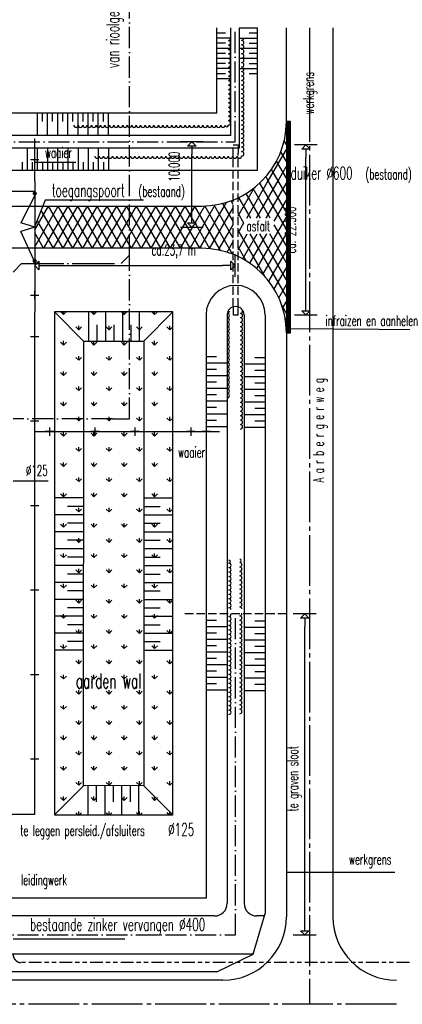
# Model space of a CAD drawing. Extents: x 0 to 420700, y 0 to 297000.
# Tile 16 of 18: x 303744 to 348974, y 119559 to 236056. Entities that reach past the tile are written whole.
import ezdxf
from ezdxf.enums import TextEntityAlignment as Align

# ---------------------------------------------------------------- set-up
doc = ezdxf.new("R2010")
doc.units = 0
doc.header["$LTSCALE"] = 500
for name, pattern in [('BORDER_S', [7.25, 3, -0.75, 1, -0.75, 1, -0.75]), ('CENTRE_L', [12, 10, -1, 0, -1]), ('CENTRE_M', [7, 5, -1, 0, -1]), ('HIDDEN_M', [2.75, 2, -0.75]), ('STR3', [15, 12, -1, 1, -1])]:
    doc.linetypes.add(name, pattern=pattern)
doc.layers.get('0').update_dxf_attribs({"linetype": 'CONTINUOUS'})
for name, color, linetype in [('A2', 75, 'CONTINUOUS'), ('B1', 52, 'CONTINUOUS'), ('B2', 30, 'CONTINUOUS'), ('B3', 110, 'CONTINUOUS'), ('B4-AFRASTERING', 140, 'CONTINUOUS'), ('BBL4', 140, 'BORDER_S'), ('BCL2', 12, 'CENTRE_M'), ('BCL3', 82, 'CENTRE_L'), ('BDIM2', 144, 'CONTINUOUS'), ('BHL2', 30, 'HIDDEN_M'), ('BHP1', 127, 'CONTINUOUS'), ('BSL2', 12, 'STR3'), ('BTXT2', 123, 'CONTINUOUS'), ('BTXT3', 141, 'CONTINUOUS')]:
    doc.layers.add(name, color=color, linetype=linetype)
doc.layers.get('0').freeze()
doc.styles.get("Standard").update_dxf_attribs({"font": 'SIMPLEX.shx', "width": 0.6, "height": 1000})

# ---------------------------------------------------------------- blocks, each defined once
blk = doc.blocks.new('H')
for p, q in [((-500, 0), (500, 0)), ((0, -500), (0, 500))]:
    blk.add_line(p, q)
at = {"invisible_edges": 15}
blk.add_3dface([(-1501, 1499, -1), (-1501, -1501, -1), (1499, -1501, -1), (1499, 1499, -1)], dxfattribs=at)
blk = doc.blocks.new('QMP')
at = {"layer": 'BDIM2'}
for p, q in [((0, -0.9), (0, 0.9)), ((-0.333, 0), (-1, 0)), ((0, 0), (-0.333, 0.333)), ((-0.333, -0.333), (-0.333, 0.333)), ((-0.333, -0.333), (0, 0))]:
    blk.add_line(p, q, dxfattribs=at)
blk = doc.blocks.new('*X8')
at = {"color": 0}
for p, q in [((308921, 201158), (308602, 201477)), ((308921, 201158), (308921, 201477)), ((308921, 201158), (309240, 201477)), ((312513, 201158), (312194, 201477)), ((312513, 201158), (312513, 201477)), ((312513, 201158), (312832, 201477)), ((316105, 201158), (315786, 201477)), ((316105, 201158), (316105, 201477)), ((316105, 201158), (316424, 201477)), ((319697, 201158), (319378, 201477)), ((319697, 201158), (319697, 201477)), ((319697, 201158), (320016, 201477)), ((310717, 199362), (310380, 199698)), ((310717, 199362), (310717, 199838)), ((310717, 199362), (311054, 199698)), ((314309, 199362), (313972, 199698)), ((314309, 199362), (314309, 199838)), ((314309, 199362), (314646, 199698)), ((317901, 199362), (317564, 199698)), ((317901, 199362), (317901, 199838)), ((317901, 199362), (318238, 199698)), ((321493, 199362), (321156, 199698)), ((321493, 199362), (321493, 199838)), ((321493, 199362), (321830, 199698)), ((308921, 197566), (308584, 197902)), ((308921, 197566), (308921, 198042)), ((308921, 197566), (309258, 197902)), ((312513, 197566), (312176, 197902)), ((312513, 197566), (312513, 198042)), ((312513, 197566), (312850, 197902)), ((316105, 197566), (315768, 197902)), ((316105, 197566), (316105, 198042)), ((316105, 197566), (316442, 197902)), ((319697, 197566), (319360, 197902)), ((319697, 197566), (319697, 198042)), ((319697, 197566), (320034, 197902)), ((310717, 195770), (310380, 196106)), ((310717, 195769), (310717, 196246)), ((310717, 195770), (311054, 196106)), ((314309, 195770), (313972, 196106)), ((314309, 195769), (314309, 196246)), ((314309, 195770), (314646, 196106)), ((317901, 195770), (317564, 196106)), ((317901, 195769), (317901, 196246)), ((317901, 195770), (318238, 196106)), ((321493, 195770), (321156, 196106)), ((321493, 195769), (321493, 196246)), ((321493, 195770), (321830, 196106)), ((308921, 193974), (308584, 194310)), ((308921, 193973), (308921, 194450)), ((308921, 193974), (309258, 194310)), ((312513, 193974), (312176, 194310)), ((312513, 193973), (312513, 194450)), ((312513, 193974), (312850, 194310)), ((316105, 193974), (315768, 194310)), ((316105, 193973), (316105, 194450)), ((316105, 193974), (316442, 194310)), ((319697, 193974), (319360, 194310)), ((319697, 193973), (319697, 194450)), ((319697, 193974), (320034, 194310)), ((310717, 192177), (310380, 192514)), ((310717, 192177), (310717, 192654)), ((310717, 192177), (311054, 192514)), ((314309, 192177), (313972, 192514)), ((314309, 192177), (314309, 192654)), ((314309, 192177), (314646, 192514)), ((317901, 192177), (317564, 192514)), ((317901, 192177), (317901, 192654)), ((317901, 192177), (318238, 192514)), ((321493, 192177), (321156, 192514)), ((321493, 192177), (321493, 192654)), ((321493, 192177), (321830, 192514)), ((308921, 190381), (308584, 190718)), ((308921, 190381), (308921, 190858)), ((308921, 190381), (309258, 190718)), ((312513, 190381), (312176, 190718)), ((312513, 190381), (312513, 190858)), ((312513, 190381), (312850, 190718)), ((316105, 190381), (315768, 190718)), ((316105, 190381), (316105, 190858)), ((316105, 190381), (316442, 190718)), ((319697, 190381), (319360, 190718)), ((319697, 190381), (319697, 190858)), ((319697, 190381), (320034, 190718)), ((310717, 188585), (310380, 188922)), ((310717, 188585), (310717, 189062)), ((310717, 188585), (311054, 188922)), ((314309, 188585), (313972, 188922)), ((314309, 188585), (314309, 189062)), ((314309, 188585), (314646, 188922)), ((317901, 188585), (317564, 188922)), ((317901, 188585), (317901, 189062)), ((317901, 188585), (318238, 188922)), ((321493, 188585), (321156, 188922)), ((321493, 188585), (321493, 189062)), ((321493, 188585), (321830, 188922)), ((308921, 186789), (308584, 187126)), ((308921, 186789), (308921, 187265)), ((308921, 186789), (309258, 187126)), ((312513, 186789), (312176, 187126)), ((312513, 186789), (312513, 187265)), ((312513, 186789), (312850, 187126)), ((316105, 186789), (315768, 187126)), ((316105, 186789), (316105, 187265)), ((316105, 186789), (316442, 187126)), ((319697, 186789), (319360, 187126)), ((319697, 186789), (319697, 187265)), ((319697, 186789), (320034, 187126)), ((310717, 184993), (310380, 185330)), ((310717, 184993), (310717, 185469)), ((310717, 184993), (311054, 185330)), ((314309, 184993), (313972, 185330)), ((314309, 184993), (314309, 185469)), ((314309, 184993), (314646, 185330)), ((317901, 184993), (317564, 185330)), ((317901, 184993), (317901, 185469)), ((317901, 184993), (318238, 185330)), ((321493, 184993), (321156, 185330)), ((321493, 184993), (321493, 185469)), ((321493, 184993), (321830, 185330)), ((308921, 183197), (308584, 183534)), ((308921, 183197), (308921, 183673)), ((308921, 183197), (309258, 183534)), ((312513, 183197), (312176, 183534)), ((312513, 183197), (312513, 183673)), ((312513, 183197), (312850, 183534)), ((316105, 183197), (315768, 183534)), ((316105, 183197), (316105, 183673)), ((316105, 183197), (316442, 183534)), ((319697, 183197), (319360, 183534)), ((319697, 183197), (319697, 183673)), ((319697, 183197), (320034, 183534)), ((310717, 181401), (310380, 181738)), ((310717, 181401), (310717, 181877)), ((310717, 181401), (311054, 181738)), ((314309, 181401), (313972, 181738)), ((314309, 181401), (314309, 181877)), ((314309, 181401), (314646, 181738)), ((317901, 181401), (317564, 181738)), ((317901, 181401), (317901, 181877)), ((317901, 181401), (318238, 181738)), ((321493, 181401), (321156, 181738)), ((321493, 181401), (321493, 181877)), ((321493, 181401), (321830, 181738)), ((308921, 179605), (308584, 179942)), ((308921, 179605), (308921, 180081)), ((308921, 179605), (309258, 179942)), ((312513, 179605), (312176, 179942)), ((312513, 179605), (312513, 180081)), ((312513, 179605), (312850, 179942)), ((316105, 179605), (315768, 179942)), ((316105, 179605), (316105, 180081)), ((316105, 179605), (316442, 179942)), ((319697, 179605), (319360, 179942)), ((319697, 179605), (319697, 180081)), ((319697, 179605), (320034, 179942)), ((310717, 177809), (310717, 178285)), ((314309, 177809), (314309, 178285)), ((317901, 177809), (317901, 178285)), ((321493, 177809), (321493, 178285)), ((310717, 177809), (310380, 178146)), ((310717, 177809), (311054, 178146)), ((314309, 177809), (313972, 178146)), ((314309, 177809), (314646, 178146)), ((317901, 177809), (317564, 178146)), ((317901, 177809), (318238, 178146)), ((321493, 177809), (321156, 178146)), ((321493, 177809), (321830, 178146)), ((308921, 176013), (308584, 176350)), ((308921, 176013), (308921, 176489)), ((308921, 176013), (309258, 176350)), ((312513, 176013), (312176, 176350)), ((312513, 176013), (312513, 176489)), ((312513, 176013), (312850, 176350)), ((316105, 176013), (315768, 176350)), ((316105, 176013), (316105, 176489)), ((316105, 176013), (316442, 176350)), ((319697, 176013), (319360, 176350)), ((319697, 176013), (319697, 176489)), ((319697, 176013), (320034, 176350)), ((310717, 174217), (310380, 174554)), ((310717, 174217), (310717, 174693)), ((310717, 174217), (311054, 174554)), ((314309, 174217), (313972, 174554)), ((314309, 174217), (314309, 174693)), ((314309, 174217), (314646, 174554)), ((317901, 174217), (317564, 174554)), ((317901, 174217), (317901, 174693)), ((317901, 174217), (318238, 174554)), ((321493, 174217), (321156, 174554)), ((321493, 174217), (321493, 174693)), ((321493, 174217), (321830, 174554)), ((308921, 172421), (308584, 172758)), ((308921, 172421), (308921, 172897)), ((308921, 172421), (309258, 172758)), ((312513, 172421), (312176, 172758)), ((312513, 172421), (312513, 172897)), ((312513, 172421), (312850, 172758)), ((316105, 172421), (315768, 172758)), ((316105, 172421), (316105, 172897)), ((316105, 172421), (316442, 172758)), ((319697, 172421), (319360, 172758)), ((319697, 172421), (319697, 172897)), ((319697, 172421), (320034, 172758)), ((310717, 170625), (310380, 170962)), ((310717, 170625), (310717, 171101)), ((310717, 170625), (311054, 170962)), ((314309, 170625), (313972, 170962)), ((314309, 170625), (314309, 171101)), ((314309, 170625), (314646, 170962)), ((317901, 170625), (317564, 170962)), ((317901, 170625), (317901, 171101)), ((317901, 170625), (318238, 170962)), ((321493, 170625), (321156, 170962)), ((321493, 170625), (321493, 171101)), ((321493, 170625), (321830, 170962)), ((308921, 168829), (308584, 169166)), ((308921, 168829), (308921, 169305)), ((308921, 168829), (309258, 169166)), ((312513, 168829), (312176, 169166)), ((312513, 168829), (312513, 169305)), ((312513, 168829), (312850, 169166)), ((316105, 168829), (315768, 169166)), ((316105, 168829), (316105, 169305)), ((316105, 168829), (316442, 169166)), ((319697, 168829), (319360, 169166)), ((319697, 168829), (319697, 169305)), ((319697, 168829), (320034, 169166)), ((310717, 167033), (310380, 167370)), ((310717, 167033), (310717, 167509)), ((310717, 167033), (311054, 167370)), ((314309, 167033), (313972, 167370)), ((314309, 167033), (314309, 167509)), ((314309, 167033), (314646, 167370)), ((317901, 167033), (317564, 167370)), ((317901, 167033), (317901, 167509)), ((317901, 167033), (318238, 167370)), ((321493, 167033), (321156, 167370)), ((321493, 167033), (321493, 167509)), ((321493, 167033), (321830, 167370)), ((308921, 165237), (308584, 165573)), ((308921, 165237), (308921, 165713)), ((308921, 165237), (309258, 165573)), ((312513, 165237), (312176, 165573)), ((312513, 165237), (312513, 165713)), ((312513, 165237), (312850, 165573)), ((316105, 165237), (315768, 165573)), ((316105, 165237), (316105, 165713)), ((316105, 165237), (316442, 165573)), ((319697, 165237), (319360, 165573)), ((319697, 165237), (319697, 165713)), ((319697, 165237), (320034, 165573)), ((310717, 163441), (310380, 163777)), ((310717, 163441), (310717, 163917)), ((310717, 163441), (311054, 163777)), ((314309, 163441), (313972, 163777)), ((314309, 163441), (314309, 163917)), ((314309, 163441), (314646, 163777)), ((317901, 163441), (317564, 163777)), ((317901, 163441), (317901, 163917)), ((317901, 163441), (318238, 163777)), ((321493, 163441), (321156, 163777)), ((321493, 163441), (321493, 163917)), ((321493, 163441), (321830, 163777)), ((308921, 161645), (308584, 161981)), ((308921, 161644), (308921, 162121)), ((308921, 161645), (309258, 161981)), ((312513, 161645), (312176, 161981)), ((312513, 161644), (312513, 162121)), ((312513, 161645), (312850, 161981)), ((316105, 161645), (315768, 161981)), ((316105, 161644), (316105, 162121)), ((316105, 161645), (316442, 161981)), ((319697, 161645), (319360, 161981)), ((319697, 161644), (319697, 162121)), ((319697, 161645), (320034, 161981)), ((310717, 159849), (310380, 160185)), ((310717, 159848), (310717, 160325)), ((310717, 159849), (311054, 160185)), ((314309, 159849), (313972, 160185)), ((314309, 159848), (314309, 160325)), ((314309, 159849), (314646, 160185)), ((317901, 159849), (317564, 160185)), ((317901, 159848), (317901, 160325)), ((317901, 159849), (318238, 160185)), ((321493, 159849), (321156, 160185)), ((321493, 159848), (321493, 160325)), ((321493, 159849), (321830, 160185)), ((308921, 158052), (308921, 158529)), ((312513, 158052), (312513, 158529)), ((316105, 158052), (316105, 158529)), ((319697, 158052), (319697, 158529)), ((308921, 158053), (308584, 158389)), ((308921, 158053), (309258, 158389)), ((312513, 158053), (312176, 158389)), ((312513, 158053), (312850, 158389)), ((316105, 158053), (315768, 158389)), ((316105, 158053), (316442, 158389)), ((319697, 158053), (319360, 158389)), ((319697, 158053), (320034, 158389)), ((310717, 156256), (310380, 156593)), ((310717, 156256), (310717, 156733)), ((310717, 156256), (311054, 156593)), ((314309, 156256), (313972, 156593)), ((314309, 156256), (314309, 156733)), ((314309, 156256), (314646, 156593)), ((317901, 156256), (317564, 156593)), ((317901, 156256), (317901, 156733)), ((317901, 156256), (318238, 156593)), ((321493, 156256), (321156, 156593)), ((321493, 156256), (321493, 156733)), ((321493, 156256), (321830, 156593)), ((308921, 154460), (308584, 154797)), ((308921, 154460), (308921, 154937)), ((308921, 154460), (309258, 154797)), ((312513, 154460), (312176, 154797)), ((312513, 154460), (312513, 154937)), ((312513, 154460), (312850, 154797)), ((316105, 154460), (315768, 154797)), ((316105, 154460), (316105, 154937)), ((316105, 154460), (316442, 154797)), ((319697, 154460), (319360, 154797)), ((319697, 154460), (319697, 154937)), ((319697, 154460), (320034, 154797)), ((310717, 152664), (310380, 153001)), ((310717, 152664), (310717, 153140)), ((310717, 152664), (311054, 153001)), ((314309, 152664), (313972, 153001)), ((314309, 152664), (314309, 153140)), ((314309, 152664), (314646, 153001)), ((317901, 152664), (317564, 153001)), ((317901, 152664), (317901, 153140)), ((317901, 152664), (318238, 153001)), ((321493, 152664), (321156, 153001)), ((321493, 152664), (321493, 153140)), ((321493, 152664), (321830, 153001)), ((308921, 150868), (308584, 151205)), ((308921, 150868), (308921, 151344)), ((308921, 150868), (309258, 151205)), ((312513, 150868), (312176, 151205)), ((312513, 150868), (312513, 151344)), ((312513, 150868), (312850, 151205)), ((316105, 150868), (315768, 151205)), ((316105, 150868), (316105, 151344)), ((316105, 150868), (316442, 151205)), ((319697, 150868), (319360, 151205)), ((319697, 150868), (319697, 151344)), ((319697, 150868), (320034, 151205)), ((310717, 149072), (310380, 149409)), ((310717, 149072), (310717, 149548)), ((310717, 149072), (311054, 149409)), ((314309, 149072), (313972, 149409)), ((314309, 149072), (314309, 149548)), ((314309, 149072), (314646, 149409)), ((317901, 149072), (317564, 149409)), ((317901, 149072), (317901, 149548)), ((317901, 149072), (318238, 149409)), ((321493, 149072), (321156, 149409)), ((321493, 149072), (321493, 149548)), ((321493, 149072), (321830, 149409)), ((308921, 147276), (308584, 147613)), ((308921, 147276), (308921, 147752)), ((308921, 147276), (309258, 147613)), ((312513, 147276), (312176, 147613)), ((312513, 147276), (312513, 147752)), ((312513, 147276), (312850, 147613)), ((316105, 147276), (315768, 147613)), ((316105, 147276), (316105, 147752)), ((316105, 147276), (316442, 147613)), ((319697, 147276), (319360, 147613)), ((319697, 147276), (319697, 147752)), ((319697, 147276), (320034, 147613)), ((310717, 145480), (310380, 145817)), ((310717, 145480), (310717, 145956)), ((310717, 145480), (311054, 145817)), ((314309, 145480), (313972, 145817)), ((314309, 145480), (314309, 145956)), ((314309, 145480), (314646, 145817)), ((317901, 145480), (317564, 145817)), ((317901, 145480), (317901, 145956)), ((317901, 145480), (318238, 145817)), ((321493, 145480), (321156, 145817)), ((321493, 145480), (321493, 145956)), ((321493, 145480), (321830, 145817)), ((308921, 143684), (308584, 144021)), ((308921, 143684), (308921, 144160)), ((308921, 143684), (309258, 144021)), ((312513, 143684), (312176, 144021)), ((312513, 143684), (312513, 144160)), ((312513, 143684), (312850, 144021)), ((316105, 143684), (315768, 144021)), ((316105, 143684), (316105, 144160)), ((316105, 143684), (316442, 144021)), ((319697, 143684), (319360, 144021)), ((319697, 143684), (319697, 144160)), ((319697, 143684), (320034, 144021)), ((310628, 141977), (310380, 142225)), ((310717, 141977), (310717, 142364)), ((310805, 141977), (311054, 142225)), ((314220, 141977), (313972, 142225)), ((314309, 141977), (314309, 142364)), ((314398, 141977), (314646, 142225)), ((317812, 141977), (317564, 142225)), ((317901, 141977), (317901, 142364)), ((317990, 141977), (318238, 142225)), ((321405, 141977), (321156, 142225)), ((321493, 141977), (321493, 142364)), ((321582, 141977), (321830, 142225))]:
    blk.add_line(p, q, dxfattribs=at)
blk = doc.blocks.new('*X14')
at = {"color": 0}
for p, q in [((335160, 222515), (335273, 222709)), ((335273, 223291), (335250, 223331)), ((335273, 221291), (335012, 221742)), ((333013, 216796), (335273, 220709)), ((335273, 219291), (334612, 220435)), ((335273, 217291), (334103, 219316)), ((334404, 216796), (333512, 218341)), ((334168, 216796), (335273, 218709)), ((330580, 212582), (333013, 216796)), ((331735, 212582), (334168, 216796)), ((335273, 211291), (332131, 216731)), ((333249, 216796), (332851, 217485)), ((332890, 212582), (335273, 216709)), ((335273, 213291), (333249, 216796)), ((335273, 215291), (334404, 216796)), ((329573, 212837), (331510, 216192)), ((333372, 212582), (331357, 216073)), ((325053, 209009), (328191, 214444)), ((328973, 214203), (328729, 214625)), ((329573, 214837), (329688, 215036)), ((331063, 212582), (329655, 215020)), ((332218, 212582), (330531, 215503)), ((333839, 212227), (335273, 214709)), ((305523, 209181), (308310, 214009)), ((305523, 211181), (307155, 214009)), ((308877, 209009), (306288, 213493)), ((306578, 209009), (309465, 214009)), ((310032, 209009), (307145, 214009)), ((307733, 209009), (310619, 214009)), ((311187, 209009), (308300, 214009)), ((308887, 209009), (311774, 214009)), ((312342, 209009), (309455, 214009)), ((310042, 209009), (312929, 214009)), ((313496, 209009), (310609, 214009)), ((311197, 209009), (314084, 214009)), ((314651, 209009), (311764, 214009)), ((312351, 209009), (315238, 214009)), ((315806, 209009), (312919, 214009)), ((313506, 209009), (316393, 214009)), ((316723, 209421), (314074, 214009)), ((316723, 211421), (315228, 214009)), ((316723, 213421), (316383, 214009)), ((316723, 210579), (318702, 214009)), ((316723, 212579), (317548, 214009)), ((319270, 209009), (316723, 213421)), ((316970, 209009), (319857, 214009)), ((320424, 209009), (317538, 214009)), ((318125, 209009), (321012, 214009)), ((321579, 209009), (318692, 214009)), ((319280, 209009), (322166, 214009)), ((322734, 209009), (319847, 214009)), ((320434, 209009), (323321, 214009)), ((323889, 209009), (321002, 214009)), ((321589, 209009), (324476, 214009)), ((325043, 209009), (322156, 214009)), ((324466, 212009), (323311, 214009)), ((323898, 209009), (326858, 214135)), ((327497, 208758), (324466, 214009)), ((324476, 212009), (325634, 214015)), ((328901, 208327), (325617, 214015)), ((326184, 208967), (328973, 213797)), ((328973, 210203), (326715, 214113)), ((328973, 212203), (327750, 214320)), ((307723, 209009), (305819, 212306)), ((314661, 209009), (316723, 212579)), ((330250, 211990), (329573, 213163)), ((331758, 206621), (335273, 212709)), ((318115, 209009), (316723, 211421)), ((322744, 209009), (324322, 211742)), ((326224, 208963), (324511, 211931)), ((327249, 208811), (328973, 211797)), ((329573, 210837), (330250, 212010)), ((332769, 205627), (329573, 211163)), ((335273, 209291), (333839, 211773)), ((306568, 209009), (305523, 210819)), ((315816, 209009), (316723, 210579)), ((328255, 208554), (328973, 209797)), ((329573, 208837), (330653, 210707)), ((330107, 207762), (331807, 210707)), ((330958, 207235), (332962, 210707)), ((335273, 203291), (330991, 210707)), ((335273, 205291), (332145, 210707)), ((332505, 205915), (335273, 210709)), ((335273, 207291), (333300, 210707)), ((316960, 209009), (316723, 209421)), ((330521, 207521), (329573, 209163)), ((333195, 205111), (335273, 208709)), ((333822, 204196), (335273, 206709)), ((334374, 203152), (335273, 204709)), ((334832, 201945), (335273, 202709)), ((335273, 201291), (334753, 202191)), ((335159, 200512), (335273, 200709)), ((335273, 199291), (335268, 199298))]:
    blk.add_line(p, q, dxfattribs=at)

msp = doc.modelspace()

# ---------------------------------------------------------------- linework, layer by layer
at = {"layer": 'A2'}
msp.add_line((335273, 224009), (335273, 199009), dxfattribs=at)
at = {"layer": 'B1'}
for p, q in [((328068, 234465), (327068, 234465)), ((329718, 235086), (331868, 235086)), ((330868, 234486), (331868, 234486)), ((328718, 233865), (327068, 233865)), ((328068, 233265), (327068, 233265)), ((329718, 233886), (331868, 233886)), ((330868, 233286), (331868, 233286)), ((328718, 232665), (327068, 232665)), ((328068, 232065), (327068, 232065)), ((329718, 232686), (331868, 232686)), ((330868, 232086), (331868, 232086)), ((328718, 231465), (327068, 231465)), ((328068, 230865), (327068, 230865)), ((329718, 231486), (331868, 231486)), ((330868, 230886), (331868, 230886)), ((328718, 230265), (327068, 230265)), ((328068, 229665), (327068, 229665)), ((329718, 230286), (331868, 230286)), ((330868, 229686), (331868, 229686)), ((328718, 229065), (327068, 229065)), ((305836, 222359), (305836, 225009)), ((306436, 224009), (306436, 225009)), ((307036, 222359), (307036, 225009)), ((307636, 224009), (307636, 225009)), ((308236, 222359), (308236, 225009)), ((308836, 224009), (308836, 225009)), ((309436, 222359), (309436, 225009)), ((310036, 224009), (310036, 225009)), ((310636, 222359), (310636, 225009)), ((311236, 224009), (311236, 225009)), ((311836, 222359), (311836, 225009)), ((312436, 224009), (312436, 225009)), ((313036, 222359), (313036, 225009)), ((313636, 224009), (313636, 225009)), ((314236, 222359), (314236, 225009)), ((335373, 199009), (335373, 224009)), ((335473, 199009), (335473, 224009)), ((335573, 199009), (335573, 224009)), ((335673, 199009), (335673, 224009)), ((305523, 216992, -3), (305523, 222009, -3)), ((304625, 220859), (304625, 218209)), ((305825, 220859), (305825, 218209)), ((307025, 220859), (307025, 218209)), ((308225, 220859), (308225, 218209)), ((309436, 220859), (309436, 218209)), ((310636, 220859), (310636, 218209)), ((311836, 220859), (311836, 218209)), ((313036, 220859), (313036, 218209)), ((314236, 220859), (314236, 218209)), ((304025, 219209), (304025, 218209)), ((305225, 219209), (305225, 218209)), ((306425, 219209), (306425, 218209)), ((307625, 219209), (307625, 218209)), ((308836, 219209), (308836, 218209)), ((310036, 219209), (310036, 218209)), ((311236, 219209), (311236, 218209)), ((312436, 219209), (312436, 218209)), ((313636, 219209), (313636, 218209)), ((305523, 216992, -3), (305523, 201509, -3)), ((305523, 215745, -2), (91113, 215745, -3)), ((305523, 215745, -2), (305523, 207745, -2)), ((305648, 215501, -2), (303890, 212002, -3)), ((305523, 211509, -3), (303890, 212002, -3)), ((305523, 211509, -3), (303890, 211015, -3)), ((305523, 207376, -2), (303890, 211015, -3)), ((305523, 142009, -3), (305523, 201509, -3)), ((327023, 196152), (325773, 196152)), ((331533, 196096), (332783, 196096)), ((328273, 195402), (325773, 195402)), ((327023, 194652), (325773, 194652)), ((330283, 195346), (332783, 195346)), ((331533, 194596), (332783, 194596)), ((328273, 193902), (325773, 193902)), ((330283, 193846), (332783, 193846)), ((327023, 193152), (325773, 193152)), ((328273, 192402), (325773, 192402)), ((330283, 192346), (332783, 192346)), ((331533, 193096), (332783, 193096)), ((327023, 191652), (325773, 191652)), ((331533, 191596), (332783, 191596)), ((328273, 190902), (325773, 190902)), ((327023, 190152), (325773, 190152)), ((330283, 190846), (332783, 190846)), ((331533, 190096), (332783, 190096)), ((328273, 189402), (325773, 189402)), ((330283, 189346), (332783, 189346)), ((327023, 188652), (325773, 188652)), ((328273, 187902), (325773, 187902)), ((330283, 187846), (332783, 187846)), ((331533, 188596), (332783, 188596)), ((305523, 187344), (327359, 187344)), ((327023, 164978), (325773, 164978)), ((331533, 164923), (332783, 164923)), ((328273, 164228), (325773, 164228)), ((327023, 163478), (325773, 163478)), ((330283, 164173), (332783, 164173)), ((331533, 163423), (332783, 163423)), ((328273, 162728), (325773, 162728)), ((327023, 161978), (325773, 161978)), ((330283, 162673), (332783, 162673)), ((328273, 161228), (325773, 161228)), ((330283, 161173), (332783, 161173)), ((331533, 161923), (332783, 161923)), ((327023, 160478), (325773, 160478)), ((328273, 159728), (325773, 159728)), ((330283, 159673), (332783, 159673)), ((331533, 160423), (332783, 160423)), ((327023, 158978), (325773, 158978)), ((331533, 158923), (332783, 158923)), ((328273, 158228), (325773, 158228)), ((327023, 157478), (325773, 157478)), ((330283, 158173), (332783, 158173)), ((331533, 157423), (332783, 157423)), ((328273, 156728), (325773, 156728)), ((330283, 156673), (332783, 156673)), ((305523, 142009, -3), (91113, 142009, -3))]:
    msp.add_line(p, q, dxfattribs=at)
for points in [[(328410, 223582, 1), (328410, 224108, 1), (328410, 224634, 1), (328410, 225161, 1), (328410, 225687, 1), (328410, 226213, 1), (328410, 226740, 1), (328410, 227266, 1), (328410, 227792, 1), (328410, 228319, 1), (328410, 228845, 1), (328410, 229371, 1), (328410, 229898, 1), (328410, 230424, 1), (328410, 230950, 1), (328410, 231476, 1), (328410, 232003, 1), (328410, 232529, 1), (328410, 233055, 1), (328410, 233582, 0.4368875), (328673, 233865, 1)], [(329983, 219924, 1), (329983, 220451, 1), (329983, 220977, 1), (329983, 221503, 1), (329983, 222030, 1), (329983, 222556, 1), (329983, 223082, 1), (329983, 223609, 1), (329983, 224135, 1), (329983, 224661, 1), (329983, 225188, 1), (329983, 225714, 1), (329983, 226240, 1), (329983, 226767, 1), (329983, 227293, 1), (329983, 227819, 1), (329983, 228345, 1), (329983, 228872, 1), (329983, 229398, 1), (329983, 229924, 1), (329983, 230451, 1), (329983, 230977, 1), (329983, 231503, 1), (329983, 232030, 1), (329983, 232556, 1), (329983, 233082, 1), (329983, 233609, 0.4302369), (330246, 233886, 1)], [(310139, 223582, 1), (310666, 223582, 1), (311192, 223582, 1), (311718, 223582, 1), (312245, 223582, 1), (312771, 223582, 1), (313297, 223582, 1), (313824, 223582, 1), (314350, 223582, 1), (314876, 223582, 1), (315403, 223582, 1), (315929, 223582, 1), (316455, 223582, 1), (316982, 223582, 1), (317508, 223582, 1), (318034, 223582, 1), (318561, 223582, 1), (319087, 223582, 1), (319613, 223582, 1), (320139, 223582, 1), (320666, 223582, 1), (321192, 223582, 1), (321718, 223582, 1), (322245, 223582, 1), (322771, 223582, 1), (323297, 223582, 1), (323824, 223582, 1), (324350, 223582, 1), (324876, 223582, 1), (325403, 223582, 1), (325929, 223582, 1), (326455, 223582, 1), (326982, 223582, 1), (327508, 223582, 1), (328034, 223582, 1), (328410, 223582, 1)], [(312615, 219924, 1), (313141, 219924, 1), (313667, 219924, 1), (314194, 219924, 1), (314720, 219924, 1), (315246, 219924, 1), (315772, 219924, 1), (316299, 219924, 1), (316825, 219924, 1), (317351, 219924, 1), (317878, 219924, 1), (318404, 219924, 1), (318930, 219924, 1), (319457, 219924, 1), (319983, 219924, 1), (320509, 219924, 1), (321036, 219924, 1), (321562, 219924, 1), (322088, 219924, 1), (322615, 219924, 1), (323141, 219924, 1), (323667, 219924, 1), (324194, 219924, 1), (324720, 219924, 1), (325246, 219924, 1), (325772, 219924, 1), (326299, 219924, 1), (326825, 219924, 1), (327351, 219924, 1), (327878, 219924, 1), (328404, 219924, 1), (328930, 219924, 1), (329457, 219924, 1), (329983, 219924, 1)], [(328273, 191313, 1), (328273, 191839, 1), (328273, 192366, 1), (328273, 192892, 1), (328273, 193418, 1), (328273, 193944, 1), (328273, 194471, 1), (328273, 194997, 1), (328273, 195523, 1), (328273, 196050, 1), (328273, 196576, 1), (328273, 197102, 1), (328273, 197629, 1), (328273, 198155, 1), (328273, 198681, 1), (328273, 199208, 1), (328273, 199734, 1), (328273, 200260, 1), (328273, 200787, 1), (328273, 201313, 0.4368875), (328535, 201596, 1)], [(329834, 187625, 1), (329834, 188151, 1), (329834, 188677, 1), (329834, 189204, 1), (329834, 189730, 1), (329834, 190256, 1), (329834, 190783, 1), (329834, 191309, 1), (329834, 191835, 1), (329834, 192361, 1), (329834, 192888, 1), (329834, 193414, 1), (329834, 193940, 1), (329834, 194467, 1), (329834, 194993, 1), (329834, 195519, 1), (329834, 196046, 1), (329834, 196572, 1), (329834, 197098, 1), (329834, 197625, 1), (329834, 198151, 1), (329834, 198677, 1), (329834, 199204, 1), (329834, 199730, 1), (329834, 200256, 1), (329834, 200783, 1), (329834, 201309, 0.4302369), (330096, 201586, 1)], [(328722, 166259, 0.3733696), (328461, 166485, 1), (328461, 167011, 1), (328461, 167537, 1), (328461, 168064, 1), (328461, 168590, 1), (328461, 169116, 1), (328461, 169643, 1), (328461, 170169, 1), (328461, 170695, 1), (328461, 171222, 1), (328461, 171748, 1), (328461, 172124, 1)], [(330017, 166348, 0.3733696), (329757, 166574, 1), (329757, 167101, 1), (329757, 167627, 1), (329757, 168153, 1), (329757, 168680, 1), (329757, 169206, 1), (329757, 169732, 1), (329757, 170259, 1), (329757, 170785, 1), (329757, 171311, 1), (329757, 171838, 1), (329757, 172214, 1)], [(328461, 153853, 1), (328461, 154379, 1), (328461, 154906, 1), (328461, 155432, 1), (328461, 155958, 1), (328461, 156485, 1), (328461, 157011, 1), (328461, 157537, 1), (328461, 158064, 1), (328461, 158590, 1), (328461, 159116, 1), (328461, 159643, 1), (328461, 160169, 1), (328461, 160695, 1), (328461, 161222, 1), (328461, 161748, 1), (328461, 162274, 1), (328461, 162800, 1), (328461, 163327, 1), (328461, 163853, 1), (328461, 164379, 1), (328461, 164906, 1), (328461, 165432, 0.4874269), (328717, 165759, 1)], [(329757, 153943, 1), (329757, 154469, 1), (329757, 154996, 1), (329757, 155522, 1), (329757, 156048, 1), (329757, 156574, 1), (329757, 157101, 1), (329757, 157627, 1), (329757, 158153, 1), (329757, 158680, 1), (329757, 159206, 1), (329757, 159732, 1), (329757, 160259, 1), (329757, 160785, 1), (329757, 161311, 1), (329757, 161838, 1), (329757, 162364, 1), (329757, 162890, 1), (329757, 163417, 1), (329757, 163943, 1), (329757, 164469, 1), (329757, 164996, 1), (329757, 165522, 0.4874269), (330012, 165848, 1)]]:
    msp.add_lwpolyline(points, format="xyb", dxfattribs=at)
at = {"layer": 'B1', "const_width": 250}
for points in [[(305398, 215501, 1), (305648, 215501, 1)], [(305398, 207501, 1), (305648, 207501, 1)]]:
    msp.add_lwpolyline(points, format="xyb", close=True, dxfattribs=at)
at = {"layer": 'B2'}
for p, q in [((327068, 225009), (327068, 235086)), ((328718, 222359), (328718, 235086)), ((329718, 220859), (329718, 235086)), ((331868, 218209), (331868, 235086)), ((335273, 224009), (335273, 235086)), ((340773, 235086), (340773, 129909)), ((327068, 225009), (89113, 225009)), ((335773, 224009), (335273, 224009)), ((335773, 199009), (335773, 224009)), ((328718, 222359), (91513, 222359)), ((329718, 220859), (144695, 220859)), ((331868, 218209), (145814, 218209)), ((141551, 214009), (325273, 214009)), ((325273, 209009), (225666, 209009)), ((307853, 201477), (307853, 201477)), ((307853, 201477), (311332, 197998)), ((311917, 197999), (311917, 201477)), ((313917, 197999), (313917, 201477)), ((315917, 197999), (315917, 201477)), ((317917, 197999), (317917, 201477)), ((321853, 201477), (318406, 198030)), ((321853, 201477), (321853, 201477)), ((325773, 201122), (325773, 165759)), ((328273, 201122), (328273, 165759)), ((330273, 201122), (330273, 165759)), ((332773, 201122), (332773, 165759)), ((312918, 198016), (312918, 199936)), ((314918, 198016), (314918, 199936)), ((316918, 198016), (316918, 199936)), ((335273, 199009), (335273, 165759)), ((335273, 199009), (335773, 199009)), ((311295, 145424), (311332, 198003)), ((311332, 198003), (318412, 198030)), ((318412, 198030), (318421, 145451)), ((311336, 179468), (307853, 179468)), ((318398, 179470), (321853, 179470)), ((311318, 178468), (309399, 178468)), ((318415, 178469), (320335, 178469)), ((311336, 177468), (307853, 177468)), ((318398, 177470), (321853, 177470)), ((311318, 176468), (309399, 176468)), ((318415, 176469), (320335, 176469)), ((311336, 175468), (307853, 175468)), ((318398, 175470), (321853, 175470)), ((311318, 174468), (309399, 174468)), ((318415, 174469), (320335, 174469)), ((311336, 173468), (307853, 173468)), ((311318, 172468), (309399, 172468)), ((318398, 173470), (321853, 173470)), ((318415, 172469), (320335, 172469)), ((311336, 171468), (307853, 171468)), ((318398, 171470), (321853, 171470)), ((311318, 170468), (309399, 170468)), ((318415, 170469), (320335, 170469)), ((311336, 169468), (307853, 169468)), ((318398, 169470), (321853, 169470)), ((311318, 168468), (309399, 168468)), ((318415, 168469), (320335, 168469)), ((311336, 167468), (307853, 167468)), ((318398, 167470), (321853, 167470)), ((311336, 165468), (307853, 165468)), ((311318, 166468), (309399, 166468)), ((318398, 165470), (321853, 165470)), ((318415, 166469), (320335, 166469)), ((325773, 165759), (325773, 132109)), ((328273, 165759), (328273, 131509)), ((330273, 165759), (330273, 131509)), ((332773, 165759), (332773, 130315)), ((335273, 165759), (335273, 129909)), ((311318, 164468), (309399, 164468)), ((318415, 164469), (320335, 164469)), ((311336, 163468), (307853, 163468)), ((318398, 163470), (321853, 163470)), ((311318, 162468), (309399, 162468)), ((318415, 162469), (320335, 162469)), ((311336, 161468), (307853, 161468)), ((318398, 161470), (321853, 161470)), ((307853, 141977), (311300, 145424)), ((318421, 145451), (311295, 145424)), ((311788, 145454), (311788, 141977)), ((312788, 145437), (312788, 143518)), ((313788, 145454), (313788, 141977)), ((314788, 145437), (314788, 143518)), ((315788, 145454), (315788, 141977)), ((316788, 145437), (316788, 143518)), ((317788, 145454), (317788, 141977)), ((321853, 141977), (318379, 145451)), ((325773, 132109), (242235, 132109)), ((326773, 130009), (241033, 130009)), ((331345, 125509), (332773, 130315)), ((332682, 130009), (331773, 130009)), ((331345, 125509), (241033, 125509)), ((327029, 123409), (331345, 125509)), ((327029, 123409), (242087, 123409)), ((327773, 122409), (244324, 122409))]:
    msp.add_line(p, q, dxfattribs=at)
msp.add_lwpolyline([(321853, 141977), (321853, 201477), (307853, 201477), (307853, 141977)], close=True, dxfattribs=at)
for centre, radius, start, end in [((325273, 224009), 10000, 270, 0), ((325273, 199009), 10000, 0, 90), ((329273, 201122), 3500, 0, 180), ((329273, 201122), 1000, 0, 180), ((326773, 131509), 1500, 270, 0), ((331773, 131509), 1500, 180, 270), ((327773, 129909), 7500, 270, 0), ((348273, 129909), 7500, 180, 270)]:
    msp.add_arc(centre, radius, start, end, dxfattribs=at)
at = {"layer": 'BBL4'}
msp.add_line((353433, 124487), (303953, 124487), dxfattribs=at)
msp.add_arc((303953, 125487), 1000, 180, 270, dxfattribs=at)
at = {"layer": 'BCL2'}
for p, q in [((316723, 208192), (316723, 244270)), ((329218, 221609), (329218, 235042)), ((72624, 221609), (329218, 221609)), ((316723, 188843), (316723, 208192)), ((314723, 188843), (302953, 188843)), ((314723, 188843), (316723, 188843)), ((329273, 127759), (329273, 165759)), ((194974, 127759), (329273, 127759))]:
    msp.add_line(p, q, dxfattribs=at)
at = {"layer": 'BCL3'}
for p, q in [((315723, 207192), (316723, 208192)), ((302953, 206192), (303953, 207192)), ((303953, 207192), (315723, 207192))]:
    msp.add_line(p, q, dxfattribs=at)
at = {"layer": 'BHL2'}
for p, q in [((328973, 219942), (328973, 221242)), ((328973, 221242), (329573, 221242)), ((329573, 221242), (329573, 220260)), ((329573, 202122), (329573, 220260)), ((328973, 202122), (328973, 219942)), ((328973, 202122), (328973, 201122)), ((329560, 201122), (329584, 202072)), ((328973, 201122), (329573, 201122)), ((335273, 165759), (322947, 165759))]:
    msp.add_line(p, q, dxfattribs=at)
at = {"layer": 'BSL2'}
for p, q in [((338023, 235086), (338023, 119559)), ((348273, 119559), (289848, 119559))]:
    msp.add_line(p, q, dxfattribs=at)
at = {"layer": 'BTXT2'}
for p, q in [((310379, 219168), (305523, 219168)), ((324088, 213009), (324088, 220109)), ((337580, 202622), (337580, 219742)), ((306763, 214693), (305470, 211425)), ((318394, 214693), (306763, 214693)), ((307023, 206974, -1), (327718, 206974, -1)), ((352047, 199345), (335473, 199485)), ((307109, 181444), (302953, 181470)), ((338788, 165759), (336089, 165759)), ((337438, 165759), (336938, 165259)), ((337938, 165259), (336938, 165259)), ((337438, 165259), (337438, 164259)), ((337438, 129259), (337438, 164259)), ((348095, 135155), (335273, 135155)), ((336938, 128259), (337438, 127759)), ((336938, 128259), (337938, 128259)), ((337438, 128259), (337438, 129259)), ((337438, 127759), (337938, 128259)), ((316163, 127269), (302954, 127269)), ((336089, 127759), (338788, 127759))]:
    msp.add_line(p, q, dxfattribs=at)
for points in [[(329269, 216796, 0, 500, 0), (330769, 216796, 0, 0, 0), (342879, 216796, 0, 0, 0)], [(310738, 187073, 0, 500, 0), (310738, 185573, 0, 0, 0), (310738, 184675, 0, 0, 0), (304788, 184675, 0, 0, 0)], [(327025, 186984, 0, 500, 0), (327025, 185484, 0, 0, 0), (327025, 183765, 0, 0, 0), (322473, 183765, 0, 0, 0)], [(305482, 185994, 0, 500, 0), (303982, 185994, 0, 0, 0), (299856, 185994, 0, 0, 0)]]:
    msp.add_lwpolyline(points, format="xyseb", dxfattribs=at)
at = {"layer": 'BTXT3'}
msp.add_line((337938, 165259), (337438, 165759), dxfattribs=at)

# ---------------------------------------------------------------- block references
at = {"layer": 'B1'}
for name, p in [('H', (305523, 203470, -1)), ('*X8', (0, 0))]:
    msp.add_blockref(name, p, dxfattribs=at)
for p, rotation in [((305523, 198544, -1), 90.00000000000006), ((305523, 188544, -1), 90.00000000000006), ((307263, 187317), 180), ((312636, 187317), 180), ((317356, 187317), 180), ((323960, 187317), 180), ((325781, 187317), 180), ((305523, 178544, -1), 90.00000000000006), ((305523, 168544, -1), 90.00000000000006), ((305523, 158544, -1), 90.00000000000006), ((305523, 148544, -1), 90.00000000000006)]:
    msp.add_blockref('H', p, dxfattribs=dict(at, rotation=rotation))
at = {"layer": 'B3', "xscale": 1500, "yscale": 1500, "zscale": 1500, "rotation": 270}
for p in [(324088, 211509), (337580, 201122)]:
    msp.add_blockref('QMP', p, dxfattribs=at)
at = {"layer": 'B4-AFRASTERING'}
msp.add_blockref('H', (305523, 219500, -1), dxfattribs=at)
at = {"layer": 'BHP1'}
msp.add_blockref('*X14', (0, 0), dxfattribs=at)
at = {"layer": 'BTXT2', "xscale": 1500, "yscale": 1500, "zscale": 1500}
for p, rotation in [((324088, 221609), 90), ((337580, 221242), 90), ((305523, 206974, -1), 180)]:
    msp.add_blockref('QMP', p, dxfattribs=dict(at, rotation=rotation))
msp.add_blockref('QMP', (329218, 206974, -1), dxfattribs=at)

# ---------------------------------------------------------------- texts
at = {"layer": 'BTXT2', "width": 0.6}
for s, height, p in [('van rioolgemaal Aarbergerweg', 1500, (315496, 230336)), ('werkgrens', 1250, (338503, 224848))]:
    msp.add_text(s, height=height, rotation=90, dxfattribs=at).set_placement(p)
for s, height, p in [('waaier', 1250, (306736, 219696)), ('duiker %%C600', 1500, (335770, 217158)), ('(bestaand)', 1250, (344622, 217156)), ('toegangspoort', 1500, (307532, 215116)), ('(bestaand)', 1250, (317792, 215116)), ('asfalt', 1250, (330563, 211020)), ('infraizen en aanhelen', 1250, (339901, 199819)), ('waaier', 1250, (322473, 184252)), ('%%C125 ', 1250, (304480, 182098)), ('%%C125', 1500, (321293, 139489)), ('te leggen persleid./afsluiters', 1250, (303808, 139499)), ('werkgrens', 1250, (342671, 136091)), ('leidingwerk', 1250, (303903, 133656)), ('bestaande zinker vervangen %%C400', 1500, (304967, 128257))]:
    msp.add_text(s, height=height, dxfattribs=at).set_placement(p)
for s, p in [('10.000', (322632, 218674)), ('ca. 22.500', (336380, 211182))]:
    msp.add_text(s, height=1250, rotation=90, dxfattribs=at).set_placement(p, align=Align.CENTER)
msp.add_text('ca.23,7 m', height=1250, dxfattribs=at).set_placement((321949, 208174), align=Align.CENTER)
msp.add_text('te graven sloot  ', height=1250, rotation=90, dxfattribs=at).set_placement((336238, 146759), align=Align.MIDDLE)
at = {"layer": 'BTXT3', "width": 0.6}
msp.add_text('A a r b e r g e r w e g', height=1250, rotation=90, dxfattribs=at).set_placement((339696, 181290))
msp.add_text('aarden wal', height=1750, dxfattribs=at).set_placement((310366, 156940))

doc.saveas('drawing.dxf')
